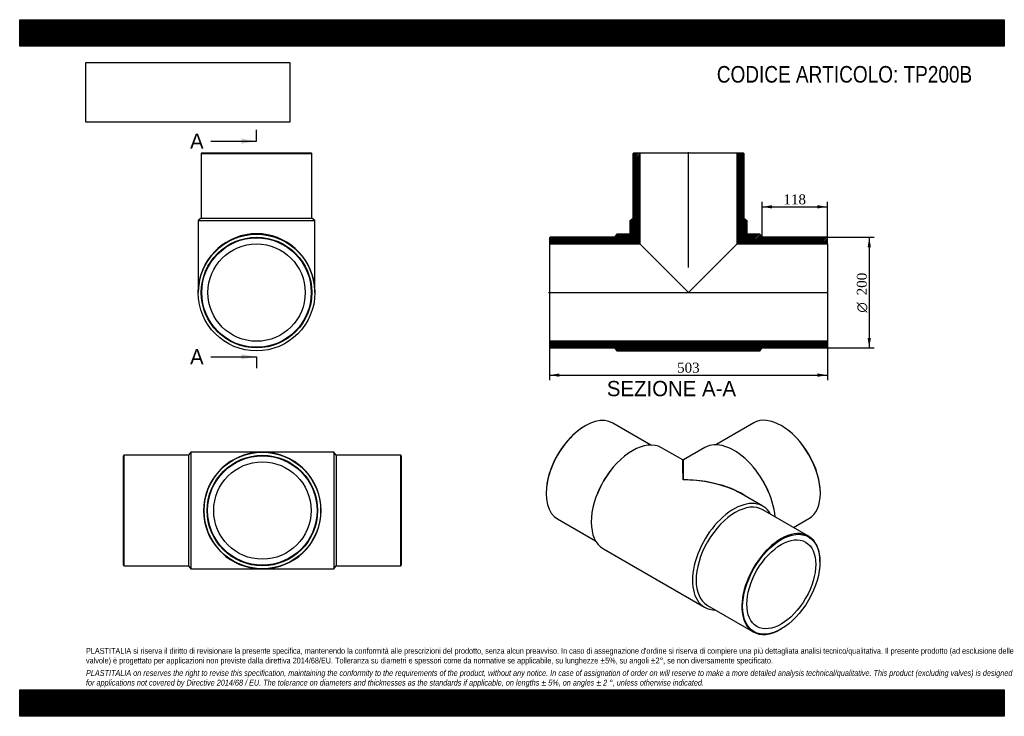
# Model space of a CAD drawing. Header units: millimetres. Extents: x 0 to 1782, y 0 to 1260.
import ezdxf
from ezdxf.enums import TextEntityAlignment as Align
from ezdxf.lldxf.tags import DXFTag

# ---------------------------------------------------------------- set-up
doc = ezdxf.new("R2010")
doc.units = ezdxf.units.MM
doc.header["$LTSCALE"] = 6
for name, color, linetype in [('Default', 7, 'Continuous'), ('DV4_Default', 7, 'Continuous'), ('TP200B', 7, 'Continuous')]:
    doc.layers.add(name, color=color, linetype=linetype)
doc.styles.add('SEACAD_Solid_Edge_ANSI', font='seans.ttf')
doc.styles.add('SEACAD_Solid_Edge_ANSI1_Symbols', font='semeca1.ttf')
doc.styles.add('SEACAD_Times_New_Roman', font='times.ttf')
tags = doc.linetypes.add('CENTER2', pattern=[28.575, 19.05, -3.175, 3.175, -3.175]).pattern_tags.tags
tags[10:11] = [DXFTag(74, 4), DXFTag(75, 0), DXFTag(340, '0'), DXFTag(46, 0.0), DXFTag(50, 0.0), DXFTag(44, 0.0), DXFTag(45, 0.0)]
tags[8:9] = [DXFTag(74, 4), DXFTag(75, 0), DXFTag(340, '0'), DXFTag(46, 0.0), DXFTag(50, 0.0), DXFTag(44, 0.0), DXFTag(45, 0.0)]
tags[6:7] = [DXFTag(74, 4), DXFTag(75, 0), DXFTag(340, '0'), DXFTag(46, 0.0), DXFTag(50, 0.0), DXFTag(44, 0.0), DXFTag(45, 0.0)]
tags[4:5] = [DXFTag(74, 4), DXFTag(75, 0), DXFTag(340, '0'), DXFTag(46, 0.0), DXFTag(50, 0.0), DXFTag(44, 0.0), DXFTag(45, 0.0)]
doc.dimstyles.new('ANSImm', dxfattribs={"dimtxt": 18, "dimasz": 18, "dimexe": 9, "dimexo": 0, "dimgap": 4.5, "dimtad": 1, "dimdsep": 46, "dimtxsty": 'SEACAD_Times_New_Roman', "dimblk1": '_SE_FILLED', "dimblk2": '_SE_FILLED', "dimsah": 1, "dimcen": 9, "dimazin": 0, "dimtfac": 0.85, "dimtdec": 3, "dimtofl": 0, "dimtmove": 0, "dimatfit": 3, "dimfxl": 1, "dimarcsym": 0})
picture_1 = doc.add_image_def('image1.jpg', size_in_pixel=(4302, 1260))

# ---------------------------------------------------------------- blocks, each defined once
blk = doc.blocks.new('SE')
at = {"layer": 'TP200B', "color": 7, "linetype": 'Continuous'}
for p, q in [((188.7, 472.2), (187.7, 471.2)), ((187.7, 273.2), (187.7, 471.2)), ((188.7, 472.2), (188.7, 272.2)), ((305.7, 472.2), (188.7, 472.2)), ((309.7, 477.7), (305.7, 472.2)), ((305.7, 472.2), (305.7, 272.2)), ((309.7, 477.7), (309.7, 266.7)), ((439.2, 477.7), (309.7, 477.7)), ((568.7, 477.7), (439.2, 477.7)), ((568.7, 477.7), (568.7, 266.7)), ((572.7, 472.2), (568.7, 477.7)), ((572.7, 472.2), (572.7, 272.2)), ((689.7, 472.2), (572.7, 472.2)), ((689.7, 272.2), (689.7, 472.2)), ((690.7, 471.2), (689.7, 472.2)), ((690.7, 471.2), (690.7, 273.2)), ((187.7, 273.2), (188.7, 272.2)), ((188.7, 272.2), (305.7, 272.2)), ((305.7, 272.2), (309.7, 266.7)), ((568.7, 266.7), (572.7, 272.2)), ((572.7, 272.2), (689.7, 272.2)), ((689.7, 272.2), (690.7, 273.2)), ((309.7, 266.7), (439.2, 266.7)), ((439.2, 266.7), (568.7, 266.7))]:
    blk.add_line(p, q, dxfattribs=at)
for radius in [105.5, 100, 99, 88.1]:
    blk.add_circle((439.2, 372.2), radius, dxfattribs=at)
for major_axis, start_param, end_param in [((106.5, 0), 1.690336, 4.59398), ((106.5, 0), 1.570796, 1.690336), ((-106.5, 0), 4.59398, 4.712389), ((-106.5, 0), 1.690336, 4.59398), ((106.5, 0), 4.59398, 4.712389), ((-106.5, 0), 1.570796, 1.690336)]:
    blk.add_ellipse((439.2, 372.2), major_axis=major_axis, ratio=0.99061, start_param=start_param, end_param=end_param, dxfattribs=at)
blk = doc.blocks.new('SE1')
at = {"layer": 'TP200B', "color": 7, "linetype": 'Continuous'}
for p, q in [((1023.5, 525.4), (1022.8, 525)), ((1142.2, 490.6), (1073.5, 530.3)), ((1328.4, 530.7), (1259.7, 491)), ((1379.1, 525.4), (1378.4, 525.8)), ((1200.1, 463.6), (1161.8, 485.7)), ((1240.1, 486.1), (1201.1, 463.6)), ((1332.6, 444.7), (1331.8, 445.7)), ((1070.1, 445.3), (1069.3, 444.3)), ((952.8, 403.7), (952.8, 402.9)), ((1045.9, 403.8), (1045.4, 402.6)), ((1344.9, 380), (1306.6, 402.1)), ((1356.5, 403), (1356, 404.2)), ((1449.1, 403.3), (1449.1, 404.1)), ((973.5, 357.1), (1042.2, 317.4)), ((1427.7, 325.8), (1345, 373.6)), ((1400.6, 341.5), (1428.4, 357.5)), ((1056.3, 303), (1239.4, 197.2)), ((1448.4, 279.2), (1448.4, 280)), ((1245, 200.4), (1327.7, 152.6)), ((1377.7, 157.5), (1378.4, 157.9))]:
    blk.add_line(p, q, dxfattribs=at)
blk.add_arc((1200.6, 464.4), 1, 245.0503, 295.1556, dxfattribs=at)
for centre, major_axis, ratio, start_param, end_param in [((1023.5, 443.7), (50, 86.6), 0.57735, 0, 3.141593), ((1378.4, 444.1), (-50, 86.6), 0.57735, 3.141593, 6.283185), ((1022.8, 444.1), (-49.5, -85.7), 0.57735, 3.926991, 5.497787), ((1379.1, 444.5), (49.5, -85.7), 0.57735, 0.785398, 2.356194), ((1109, 394.3), (-52.7, -91.4), 0.57735, 3.141593, 6.283185), ((1292.9, 394.7), (-52.8, 91.4), 0.57735, 4.030697, 6.283185), ((1200.6, 341.5), (0.5, -122.1), 0.004085, 2.353814, 3.139212), ((1200.6, 341.5), (-0.5, -122.1), 0.004085, 3.143973, 3.929372), ((1106.2, 396), (-50, -86.6), 0.57735, 4.47635, 4.948428), ((1200.6, 341.5), (-149.9, -0.6), 0.574621, 3.822657, 4.710053), ((1295.7, 396.4), (-50, 86.6), 0.57735, 4.47635, 4.948428), ((1200.6, 341.5), (-149.9, 0.6), 0.574621, 4.390596, 4.714725), ((1200.6, 341.5), (-149.9, 0.6), 0.574621, 3.929327, 4.390596), ((1292.2, 288.6), (-52.7, -91.4), 0.57735, 2.817272, 6.283185), ((1295, 287), (-50, -86.6), 0.57735, 3.141593, 6.283185), ((1377.7, 239.2), (-50, -86.6), 0.57735, 2.356194, 6.283185), ((1292.2, 288.6), (-52.7, -91.4), 0.57735, 0, 0.324321), ((1377.7, 239.2), (-50, -86.6), 0.57735, 0, 0.785398)]:
    blk.add_ellipse(centre, major_axis=major_axis, ratio=ratio, start_param=start_param, end_param=end_param, dxfattribs=at)
for major_axis in [(49.5, 85.7), (-44, -76.3)]:
    blk.add_ellipse((1378.4, 238.8), major_axis=major_axis, ratio=0.57735, dxfattribs=at)
blk = doc.blocks.new('SE2')
at = {"layer": 'TP200B', "color": 7, "linetype": 'Continuous'}
for p, q in [((329.7, 1018.9), (328.7, 1017.9)), ((328.7, 1017.9), (528.7, 1017.9)), ((328.7, 1017.9), (328.7, 900.9)), ((329.7, 1018.9), (527.7, 1018.9)), ((528.7, 1017.9), (527.7, 1018.9)), ((528.7, 900.9), (528.7, 1017.9)), ((328.7, 900.9), (323.2, 896.9)), ((323.2, 896.9), (534.2, 896.9)), ((323.2, 896.9), (323.2, 766.4)), ((328.7, 900.9), (528.7, 900.9)), ((534.2, 896.9), (528.7, 900.9)), ((534.2, 766.4), (534.2, 896.9))]:
    blk.add_line(p, q, dxfattribs=at)
for radius in [105.5, 100, 99, 88.1]:
    blk.add_circle((428.7, 766.4), radius, dxfattribs=at)
for start_param, end_param in [(1.690336, 4.59398), (4.59398, 4.712389), (1.570796, 1.690336)]:
    blk.add_ellipse((428.7, 766.4), major_axis=(0, -106.5), ratio=0.99061, start_param=start_param, end_param=end_param, dxfattribs=at)
blk = doc.blocks.new('SE4')
at = {"color": 7, "linetype": 'Continuous', "style": 'SEACAD_Solid_Edge_ANSI'}
blk.add_text('A', height=27.6, dxfattribs=at).set_placement((308.3, 1054.1), align=Align.TOP_LEFT)
blk = doc.blocks.new('SE5')
at = {"color": 7, "linetype": 'Continuous', "style": 'SEACAD_Solid_Edge_ANSI'}
blk.add_text('A', height=27.6, dxfattribs=at).set_placement((308.3, 664.1), align=Align.TOP_LEFT)
blk = doc.blocks.new('SEANNOT_GROUP')
at = {"linetype": 'Continuous'}
blk.add_hatch(color=7, dxfattribs=at).paths.add_polyline_path([(401.1, 1035.7), (428.7, 1040.3), (401.1, 1044.9)])
at = {"color": 7, "linetype": 'Continuous'}
blk.add_lwpolyline([(345.9, 1040.3), (428.7, 1040.3)], dxfattribs=at)
blk = doc.blocks.new('SEANNOT_GROUP1')
at = {"linetype": 'Continuous'}
blk.add_hatch(color=7, dxfattribs=at).paths.add_polyline_path([(401.1, 645.7), (428.7, 650.3), (401.1, 654.9)])
at = {"color": 7, "linetype": 'Continuous'}
blk.add_lwpolyline([(345.9, 650.3), (428.7, 650.3)], dxfattribs=at)
blk = doc.blocks.new('SE3')
at = {"layer": 'Default', "color": 7, "linetype": 'CENTER2'}
for p, q in [((428.7, 1040.3), (428.7, 1061)), ((428.7, 650.3), (428.7, 629.6))]:
    blk.add_line(p, q, dxfattribs=at)
at = {"layer": 'Default', "color": 7, "linetype": 'CENTER2', "const_width": 0.0001}
blk.add_lwpolyline([(428.7, 1040.3), (428.7, 650.3)], dxfattribs=at)
at = {"layer": 'Default'}
for name in ['SE4', 'SEANNOT_GROUP', 'SE5', 'SEANNOT_GROUP1']:
    blk.add_blockref(name, (0, 0), dxfattribs=at)
blk = doc.blocks.new('SE6')
at = {"layer": 'TP200B', "linetype": 'Continuous'}
h = blk.add_hatch(dxfattribs=at)
h.set_pattern_fill('LINE', scale=0.629921, angle=45, style=0)
edge = h.paths.add_edge_path()
edge.add_line((1110.3, 900.9), (1104.8, 896.9))
edge.add_line((1104.8, 896.9), (1104.8, 872.9))
edge.add_arc((1103.8, 872.9), 1, 270, 360, ccw=False)
edge.add_line((1103.8, 871.9), (1080.8, 871.9))
edge.add_line((1080.8, 871.9), (1076.8, 866.4))
edge.add_line((1076.8, 866.4), (959.8, 866.4))
edge.add_line((959.8, 866.4), (958.8, 865.4))
edge.add_line((958.8, 865.4), (958.8, 854.5))
edge.add_line((958.8, 854.5), (1122.2, 854.5))
edge.add_line((1122.2, 854.5), (1122.2, 1018.9))
edge.add_line((1122.2, 1018.9), (1111.3, 1018.9))
edge.add_line((1111.3, 1018.9), (1110.3, 1017.9))
edge.add_line((1110.3, 1017.9), (1110.3, 900.9))
h = blk.add_hatch(dxfattribs=at)
h.set_pattern_fill('LINE', scale=0.629921, angle=45, style=0)
edge = h.paths.add_edge_path()
edge.add_line((1310.3, 900.9), (1310.3, 1017.9))
edge.add_line((1310.3, 1017.9), (1309.3, 1018.9))
edge.add_line((1309.3, 1018.9), (1298.4, 1018.9))
edge.add_line((1298.4, 1018.9), (1298.4, 854.5))
edge.add_line((1298.4, 854.5), (1461.8, 854.5))
edge.add_line((1461.8, 854.5), (1461.8, 865.4))
edge.add_line((1461.8, 865.4), (1460.8, 866.4))
edge.add_line((1460.8, 866.4), (1343.8, 866.4))
edge.add_line((1343.8, 866.4), (1339.8, 871.9))
edge.add_line((1339.8, 871.9), (1316.8, 871.9))
edge.add_arc((1316.8, 872.9), 1, 180, 270, ccw=False)
edge.add_line((1315.8, 872.9), (1315.8, 896.9))
edge.add_line((1315.8, 896.9), (1310.3, 900.9))
h = blk.add_hatch(dxfattribs=at)
h.set_pattern_fill('LINE', scale=0.629921, angle=45, style=0)
h.paths.add_polyline_path([(1461.8, 667.4), (1461.8, 678.3), (958.8, 678.3), (958.8, 667.4), (959.8, 666.4), (1076.8, 666.4), (1080.8, 660.9), (1339.8, 660.9), (1343.8, 666.4), (1460.8, 666.4)])
at = {"layer": 'DV4_Default', "color": 7, "linetype": 'CENTER2'}
for p, q in [((1210.3, 811.8), (1210.3, 1020.6)), ((957, 766.4), (1463.5, 766.4))]:
    blk.add_line(p, q, dxfattribs=at)
at = {"layer": 'TP200B', "color": 7, "linetype": 'Continuous'}
for p, q in [((1110.3, 1017.9), (1111.3, 1018.9)), ((1110.3, 900.9), (1110.3, 1017.9)), ((1111.3, 1018.9), (1122.2, 1018.9)), ((1122.2, 1018.9), (1298.4, 1018.9)), ((1122.2, 1018.9), (1122.2, 854.5)), ((1298.4, 1018.9), (1309.3, 1018.9)), ((1298.4, 854.5), (1298.4, 1018.9)), ((1309.3, 1018.9), (1310.3, 1017.9)), ((1310.3, 1017.9), (1310.3, 900.9)), ((1104.8, 896.9), (1110.3, 900.9)), ((1104.8, 872.9), (1104.8, 896.9)), ((1310.3, 900.9), (1315.8, 896.9)), ((1315.8, 896.9), (1315.8, 872.9)), ((958.8, 865.4), (959.8, 866.4)), ((958.8, 865.4), (958.8, 854.5)), ((1076.8, 866.4), (959.8, 866.4)), ((1080.8, 871.9), (1076.8, 866.4)), ((1103.8, 871.9), (1080.8, 871.9)), ((1339.8, 871.9), (1316.8, 871.9)), ((1343.8, 866.4), (1339.8, 871.9)), ((1460.8, 866.4), (1343.8, 866.4)), ((1460.8, 866.4), (1461.8, 865.4)), ((1461.8, 854.5), (1461.8, 865.4)), ((958.8, 854.5), (958.8, 678.3)), ((958.8, 854.5), (1122.2, 854.5)), ((1122.2, 854.5), (1210.3, 766.4)), ((1210.3, 766.4), (1298.4, 854.5)), ((1298.4, 854.5), (1461.8, 854.5)), ((1461.8, 854.5), (1461.8, 678.3)), ((1461.8, 678.3), (958.8, 678.3)), ((958.8, 678.3), (958.8, 667.4)), ((1461.8, 667.4), (1461.8, 678.3)), ((959.8, 666.4), (958.8, 667.4)), ((959.8, 666.4), (1076.8, 666.4)), ((1076.8, 666.4), (1080.8, 660.9)), ((1080.8, 660.9), (1339.8, 660.9)), ((1339.8, 660.9), (1343.8, 666.4)), ((1343.8, 666.4), (1460.8, 666.4)), ((1461.8, 667.4), (1460.8, 666.4))]:
    blk.add_line(p, q, dxfattribs=at)
for centre, start, end in [((1103.8, 872.9), 270, 0), ((1316.8, 872.9), 180, 270)]:
    blk.add_arc(centre, 1, start, end, dxfattribs=at)
blk = doc.blocks.new('DMBLK23')
at = {"layer": 'Default', "linetype": 'Continuous'}
for points in [[(976.8, 614.1), (976.8, 620.1), (958.8, 617.1)], [(1443.8, 614.1), (1461.8, 617.1), (1443.8, 620.1)]]:
    blk.add_hatch(color=7, dxfattribs=at).paths.add_polyline_path(points)
at = {"layer": 'Default', "color": 7, "linetype": 'Continuous'}
for p, q in [((958.8, 678.3), (958.8, 608.1)), ((1461.8, 678.3), (1461.8, 608.1)), ((958.8, 617.1), (1461.8, 617.1))]:
    blk.add_line(p, q, dxfattribs=at)
at = {"layer": 'Default', "color": 7, "linetype": 'Continuous', "style": 'SEACAD_Times_New_Roman'}
blk.add_text('503', height=18, dxfattribs=at).set_placement((1189.8, 639.6), align=Align.TOP_LEFT)
blk = doc.blocks.new('_SE_FILLED')
at = {"color": 0}
blk.add_line((0, 0), (-1, 0), dxfattribs=at)
blk.add_solid([(0, 0), (-1, -0.1665), (-1, 0.1665), (0, 0)], dxfattribs=at)
blk = doc.blocks.new('DMBLK24')
at = {"layer": 'Default', "linetype": 'Continuous'}
for points in [[(1361.8, 924.5), (1343.8, 921.5), (1361.8, 918.5)], [(1443.8, 924.5), (1443.8, 918.5), (1461.8, 921.5)]]:
    blk.add_hatch(color=7, dxfattribs=at).paths.add_polyline_path(points)
at = {"layer": 'Default', "color": 7, "linetype": 'Continuous'}
for p, q in [((1343.8, 866.4), (1343.8, 930.5)), ((1461.8, 859.9), (1461.8, 930.5)), ((1343.8, 921.5), (1461.8, 921.5))]:
    blk.add_line(p, q, dxfattribs=at)
at = {"layer": 'Default', "color": 7, "linetype": 'Continuous', "style": 'SEACAD_Times_New_Roman'}
blk.add_text('118', height=18, dxfattribs=at).set_placement((1382.3, 944), align=Align.TOP_LEFT)
blk = doc.blocks.new('GDimGGroup')
at = {"layer": 'Default', "linetype": 'Continuous'}
for points in [[(1540.6, 848.4), (1537.6, 866.4), (1534.6, 848.4)], [(1540.6, 684.4), (1534.6, 684.4), (1537.6, 666.4)]]:
    blk.add_hatch(color=7, dxfattribs=at).paths.add_polyline_path(points)
at = {"layer": 'Default', "color": 7, "linetype": 'Continuous'}
for p, q in [((1460.8, 866.4), (1546.6, 866.4)), ((1537.6, 866.4), (1537.6, 666.4)), ((1460.8, 666.4), (1546.6, 666.4))]:
    blk.add_line(p, q, dxfattribs=at)
for s, style, p in [('200', 'SEACAD_Times_New_Roman', (1515.1, 761.5)), ('O', 'SEACAD_Solid_Edge_ANSI1_Symbols', (1515.1, 730.2))]:
    blk.add_text(s, height=18, rotation=90, dxfattribs=dict(at, style=style)).set_placement(p, align=Align.TOP_LEFT)

msp = doc.modelspace()

# ---------------------------------------------------------------- hatches: boundary and pattern name
at = {"layer": 'Default', "linetype": 'Continuous'}
h = msp.add_hatch(dxfattribs=at)
h.set_pattern_fill('LINE', scale=0.629921, angle=45, style=0)
h.paths.add_polyline_path([(1782, 1212), (1782, 1260), (0, 1260), (0, 1212)])
for points in [[(1782, 1212), (1782, 1260), (0, 1260), (0, 1212)], [(1782, 0), (1782, 48), (0, 48), (0, 0)]]:
    msp.add_hatch(color=7, dxfattribs=at).paths.add_polyline_path(points)
h = msp.add_hatch(dxfattribs=at)
h.set_pattern_fill('LINE', scale=0.629921, angle=45, style=0)
h.paths.add_polyline_path([(1782, 0), (1782, 48), (0, 48), (0, 0)])

# ---------------------------------------------------------------- linework, layer by layer
at = {"layer": 'Default', "color": 7, "linetype": 'Continuous'}
for p, q in [((0, 1260), (1782, 1260)), ((0, 1212), (0, 1260)), ((1782, 1260), (1782, 1212)), ((1782, 1212), (0, 1212)), ((0, 48), (1782, 48)), ((0, 0), (0, 48)), ((1782, 48), (1782, 0)), ((1782, 0), (0, 0))]:
    msp.add_line(p, q, dxfattribs=at)

# ---------------------------------------------------------------- block references
at = {"layer": 'Default'}
for name in ['SE3', 'SE2', 'SE6', 'GDimGGroup', 'SE1', 'SE']:
    msp.add_blockref(name, (0, 0), dxfattribs=at)

# ---------------------------------------------------------------- texts
at = {"layer": 'Default', "color": 7, "linetype": 'Continuous', "style": 'SEACAD_Solid_Edge_ANSI'}
msp.add_text('SEZIONE A-A', height=27.6, dxfattribs=at).set_placement((1062.672, 606.622), align=Align.TOP_LEFT)
at = {"layer": 'Default', "attachment_point": 1}
for s, insert, char_height, width in [('{\\fArial Narrow|b0||i0||c0|p34;\\C7;\\H30.;\\W1.;CODICE ARTICOLO: TP200B}', (1261.717, 1176.201), 30, 498.41871), ("{\\fArial Narrow|b0||i0||c0|p34;\\C7;\\H10.5;\\W1.;PLASTITALIA si riserva il diritto di revisionare la presente specifica, mantenendo la conformità alle prescrizioni del prodotto, senza alcun preavviso. In caso di assegnazione d'ordine si riserva di compiere una più dettagliata analisi tecnico/qualitativa. Il presente prodotto (ad esclusione delle \\P}{\\fArial Narrow|b0||i0||c0|p34;\\C7;\\H10.5;\\W1.;valvole) è progettato per applicazioni non previste dalla direttiva 2014/68/EU. Tolleranza su diametri e spessori come da normative se applicabile, su lunghezze ±5%, su angoli ±2°, se non diversamente specificato.\\P}{\\fArial Narrow|b0||i0||c0|p34;\\C7;\\H3.;\\W1.;   \\P}{\\fArial Narrow|b0||i1||c0|p34;\\C7;\\H10.5;\\W1.;PLASTITALIA on reserves the right to revise this specification, maintaining the conformity to the requirements of the product, without any notice. In case of assignation of order on will reserve to make a more detailed analysis technical/qualitative. This product (excluding valves) is designed \\P}{\\fArial Narrow|b0||i1||c0|p34;\\C7;\\H10.5;\\W1.;for applications not covered by Directive 2014/68 / EU. The tolerance on diameters and thicknesses as the standards if applicable, on lengths ± 5%, on angles ± 2 °, unless otherwise indicated.\\P}", (120, 123.614), 10.5, 1542)]:
    msp.add_mtext(s, dxfattribs=dict(at, insert=insert, char_height=char_height, width=width))

# ---------------------------------------------------------------- dimensions: what is measured, and where the dimension line sits
at = {"layer": 'Default', "color": 7, "linetype": 'Continuous'}
dim = msp.add_linear_dim(base=(1461.797, 921.537), p1=(1343.797, 866.359), p2=(1461.797, 859.909), text='\\A1;<>', dimstyle='ANSImm', dxfattribs=at)
dim.commit()
dim.dimension.update_dxf_attribs({"geometry": 'DMBLK24', "text_midpoint": (1402.797, 921.537), "dimtype": 160})
dim = msp.add_linear_dim(base=(958.797, 617.09), p1=(958.797, 678.259), p2=(1461.797, 678.259), angle=0, text='\\A1;<>', dimstyle='ANSImm', dxfattribs=at)
dim.commit()
dim.dimension.update_dxf_attribs({"geometry": 'DMBLK23', "text_midpoint": (1210.297, 617.09), "dimtype": 161})

# ---------------------------------------------------------------- pictures from other files: only their frames are drawn
image = msp.add_image(picture_1, insert=(120, 1074.619), size_in_units=(368.743, 108))
image.dxf.flags = 7

doc.saveas('drawing.dxf')
